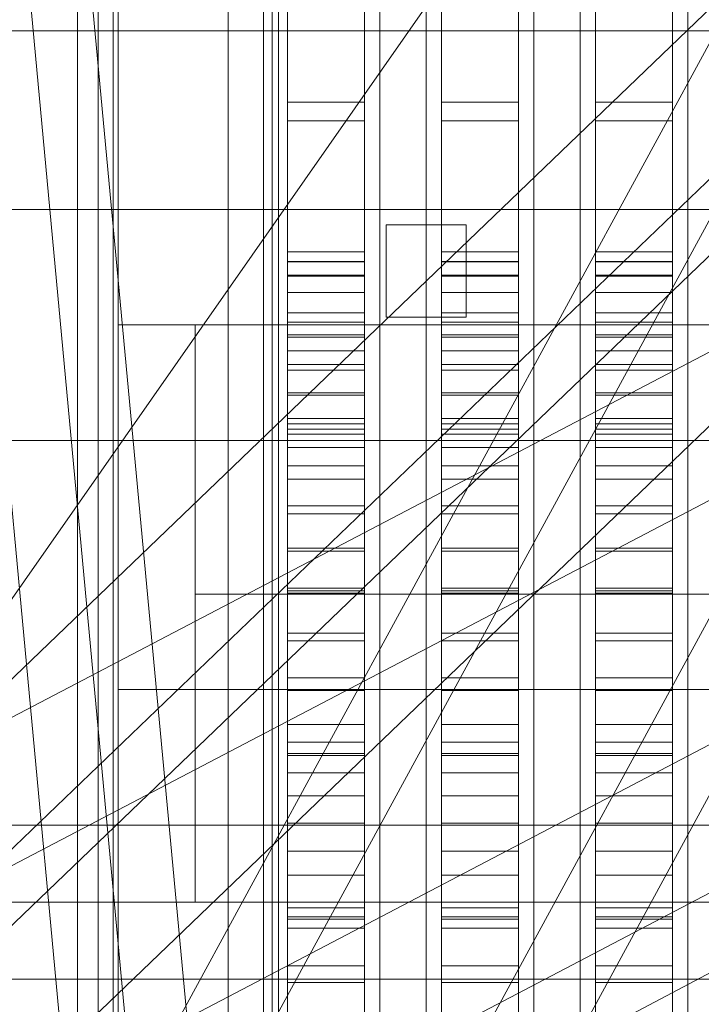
# Model space of a CAD drawing. Header units: millimetres. Extents: x -4738 to 65662, y -68080 to 6847.
# Tile 140 of 256: x -1673 to -1584, y -34353 to -34225. Entities that reach past the tile are written whole.
import ezdxf

# ---------------------------------------------------------------- set-up
doc = ezdxf.new("R2010")
doc.units = ezdxf.units.MM
for name, color, linetype, lineweight in [('COTAS_O', 1, 'Continuous', 0), ('frontal_briquetadora', 7, 'Continuous', 0), ('frontal_C10', 7, 'Continuous', 0), ('frontal_dosificador', 7, 'Continuous', 0), ('frontal_tolva', 7, 'Continuous', 0)]:
    doc.layers.add(name, color=color, linetype=linetype, lineweight=lineweight)
doc.dimstyles.new('R19_100', dxfattribs={"dimtxt": 250, "dimasz": 150, "dimexe": 150, "dimexo": 80, "dimgap": 100, "dimtad": 1, "dimtih": 1, "dimtoh": 1, "dimdsep": 46, "dimcen": 0.09, "dimadec": 0, "dimazin": 0, "dimtfac": 1, "dimtdec": 4, "dimtofl": 0, "dimtmove": 0, "dimatfit": 3, "dimfxl": 1, "dimtolj": 1, "dimtzin": 0, "dimarcsym": 0})

# ---------------------------------------------------------------- blocks, each defined once
blk = doc.blocks.new('DIM_R30_47')
at = {"layer": 'COTAS_O'}
for p, q in [((-1725, -31700), (-1025, -31700)), ((-1025, -31700), (-1070, -31850)), ((-1025, -34400), (-1025, -31700)), ((-1025, -31700), (-980, -31850)), ((-1025, -34400), (-1070, -34250)), ((-1025, -34400), (-980, -34250)), ((-1725, -34400), (-1025, -34400))]:
    blk.add_line(p, q, dxfattribs=at)
blk.add_text('2700 O', height=250, rotation=90, dxfattribs=at).set_placement((-1125, -33050))
blk = doc.blocks.new('DIM_R30_48')
at = {"layer": 'COTAS_O'}
for p, q in [((-1725, -33700), (-1575, -33655)), ((1725, -33700), (1575, -33655)), ((-1725, -34400), (-1725, -33700)), ((-1725, -33700), (1725, -33700)), ((-1725, -33700), (-1575, -33745)), ((1725, -33700), (1575, -33745)), ((1725, -34400), (1725, -33700))]:
    blk.add_line(p, q, dxfattribs=at)
blk.add_text('3450 O', height=250, dxfattribs=at).set_placement((0, -33600))

msp = doc.modelspace()

# ---------------------------------------------------------------- linework, layer by layer
at = {"layer": 'frontal_briquetadora'}
for p, q in [((-1638, -34255.522), (-1638, -34023.687)), ((-1628, -34255.522), (-1628, -34023.687)), ((-1618, -34255.522), (-1618, -34023.687)), ((-1608, -34255.522), (-1608, -34023.687)), ((-1598, -34255.522), (-1598, -34023.687)), ((-1588, -34255.522), (-1588, -34023.687)), ((-1638, -34263.452), (-1638, -34031.618)), ((-1628, -34263.452), (-1628, -34031.618)), ((-1618, -34263.452), (-1618, -34031.618)), ((-1608, -34263.452), (-1608, -34031.618)), ((-1598, -34263.452), (-1598, -34031.618)), ((-1588, -34263.452), (-1588, -34031.618)), ((-1660, -34232.316), (-1660, -34213.667)), ((-1640, -34232.316), (-1640, -34213.667)), ((-1626, -34232.316), (-1626, -34213.667)), ((-1620, -34232.316), (-1620, -34213.667)), ((-1606, -34232.316), (-1606, -34213.667)), ((-1600, -34232.316), (-1600, -34213.667)), ((-1586, -34232.316), (-1586, -34213.667)), ((-1640, -34233.568), (-1640, -34215.195)), ((-1638, -34215.781), (-1638, -34236.052)), ((-1628, -34215.781), (-1628, -34236.052)), ((-1626, -34233.568), (-1626, -34215.195)), ((-1620, -34233.568), (-1620, -34215.195)), ((-1618, -34215.781), (-1618, -34236.052)), ((-1608, -34215.781), (-1608, -34236.052)), ((-1606, -34233.568), (-1606, -34215.195)), ((-1600, -34233.568), (-1600, -34215.195)), ((-1598, -34215.781), (-1598, -34236.052)), ((-1588, -34215.781), (-1588, -34236.052)), ((-1586, -34233.568), (-1586, -34215.195)), ((-1638, -34218.738), (-1638, -34238.484)), ((-1628, -34218.738), (-1628, -34238.484)), ((-1618, -34218.738), (-1618, -34238.484)), ((-1608, -34218.738), (-1608, -34238.484)), ((-1598, -34218.738), (-1598, -34238.484)), ((-1588, -34218.738), (-1588, -34238.484)), ((-1660, -34229.008), (-1660, -34225.448)), ((-1660, -34236.008), (-1660, -34229.008)), ((-1660, -34251.367), (-1660, -34232.316)), ((-1640, -34251.367), (-1640, -34232.316)), ((-1626, -34251.367), (-1626, -34232.316)), ((-1620, -34251.367), (-1620, -34232.316)), ((-1606, -34251.367), (-1606, -34232.316)), ((-1600, -34251.367), (-1600, -34232.316)), ((-1586, -34251.367), (-1586, -34232.316)), ((-1640, -34252.354), (-1640, -34233.568)), ((-1626, -34252.354), (-1626, -34233.568)), ((-1620, -34252.354), (-1620, -34233.568)), ((-1606, -34252.354), (-1606, -34233.568)), ((-1600, -34252.354), (-1600, -34233.568)), ((-1586, -34252.354), (-1586, -34233.568)), ((-1660, -34246.208), (-1660, -34236.008)), ((-1638, -34236.052), (-1638, -34256.779)), ((-1638, -34236.052), (-1628, -34236.052)), ((-1628, -34236.052), (-1628, -34256.779)), ((-1618, -34236.052), (-1618, -34256.779)), ((-1618, -34236.052), (-1608, -34236.052)), ((-1608, -34236.052), (-1608, -34256.779)), ((-1598, -34236.052), (-1598, -34256.779)), ((-1598, -34236.052), (-1588, -34236.052)), ((-1588, -34236.052), (-1588, -34256.779)), ((-1638, -34238.484), (-1638, -34258.674)), ((-1638, -34238.484), (-1628, -34238.484)), ((-1628, -34238.484), (-1628, -34258.674)), ((-1618, -34238.484), (-1618, -34258.674)), ((-1618, -34238.484), (-1608, -34238.484)), ((-1608, -34238.484), (-1608, -34258.674)), ((-1598, -34238.484), (-1598, -34258.674)), ((-1598, -34238.484), (-1588, -34238.484)), ((-1588, -34238.484), (-1588, -34258.674)), ((-1660, -34259.262), (-1660, -34246.208)), ((-1660, -34270.741), (-1660, -34251.367)), ((-1640, -34270.741), (-1640, -34251.367)), ((-1626, -34270.741), (-1626, -34251.367)), ((-1620, -34270.741), (-1620, -34251.367)), ((-1606, -34270.741), (-1606, -34251.367)), ((-1600, -34270.741), (-1600, -34251.367)), ((-1586, -34270.741), (-1586, -34251.367)), ((-1640, -34271.473), (-1640, -34252.354)), ((-1626, -34271.473), (-1626, -34252.354)), ((-1620, -34271.473), (-1620, -34252.354)), ((-1606, -34271.473), (-1606, -34252.354)), ((-1600, -34271.473), (-1600, -34252.354)), ((-1586, -34271.473), (-1586, -34252.354)), ((-1660, -34256.659), (-1660, -34253.764)), ((-1640, -34256.659), (-1640, -34253.764)), ((-1626, -34256.659), (-1626, -34253.764)), ((-1620, -34256.659), (-1620, -34253.764)), ((-1606, -34256.659), (-1606, -34253.764)), ((-1600, -34256.659), (-1600, -34253.764)), ((-1586, -34256.659), (-1586, -34253.764)), ((-1638, -34256.8), (-1638, -34255.522)), ((-1638, -34255.522), (-1628, -34255.522)), ((-1628, -34256.8), (-1628, -34255.522)), ((-1618, -34256.8), (-1618, -34255.522)), ((-1618, -34255.522), (-1608, -34255.522)), ((-1608, -34256.8), (-1608, -34255.522)), ((-1598, -34256.8), (-1598, -34255.522)), ((-1598, -34255.522), (-1588, -34255.522)), ((-1588, -34256.8), (-1588, -34255.522)), ((-1660, -34262.386), (-1660, -34256.659)), ((-1640, -34262.386), (-1640, -34256.659)), ((-1638, -34256.779), (-1638, -34277.861)), ((-1638, -34256.779), (-1628, -34256.779)), ((-1638, -34258.552), (-1638, -34256.8)), ((-1638, -34256.8), (-1628, -34256.8)), ((-1628, -34256.779), (-1628, -34277.861)), ((-1628, -34258.552), (-1628, -34256.8)), ((-1626, -34262.386), (-1626, -34256.659)), ((-1620, -34262.386), (-1620, -34256.659)), ((-1618, -34256.779), (-1618, -34277.861)), ((-1618, -34256.779), (-1608, -34256.779)), ((-1618, -34258.552), (-1618, -34256.8)), ((-1618, -34256.8), (-1608, -34256.8)), ((-1608, -34256.779), (-1608, -34277.861)), ((-1608, -34258.552), (-1608, -34256.8)), ((-1606, -34262.386), (-1606, -34256.659)), ((-1600, -34262.386), (-1600, -34256.659)), ((-1598, -34256.779), (-1598, -34277.861)), ((-1598, -34256.779), (-1588, -34256.779)), ((-1598, -34258.552), (-1598, -34256.8)), ((-1598, -34256.8), (-1588, -34256.8)), ((-1588, -34256.779), (-1588, -34277.861)), ((-1588, -34258.552), (-1588, -34256.8)), ((-1586, -34262.386), (-1586, -34256.659)), ((-1660, -34274.725), (-1660, -34259.262)), ((-1638, -34260.772), (-1638, -34258.552)), ((-1638, -34258.552), (-1628, -34258.552)), ((-1638, -34258.674), (-1638, -34279.211)), ((-1638, -34258.674), (-1628, -34258.674)), ((-1628, -34260.772), (-1628, -34258.552)), ((-1628, -34258.674), (-1628, -34279.211)), ((-1618, -34260.772), (-1618, -34258.552)), ((-1618, -34258.552), (-1608, -34258.552)), ((-1618, -34258.674), (-1618, -34279.211)), ((-1618, -34258.674), (-1608, -34258.674)), ((-1608, -34260.772), (-1608, -34258.552)), ((-1608, -34258.674), (-1608, -34279.211)), ((-1598, -34260.772), (-1598, -34258.552)), ((-1598, -34258.552), (-1588, -34258.552)), ((-1598, -34258.674), (-1598, -34279.211)), ((-1598, -34258.674), (-1588, -34258.674)), ((-1588, -34260.772), (-1588, -34258.552)), ((-1588, -34258.674), (-1588, -34279.211)), ((-1660, -34266.326), (-1660, -34260.713)), ((-1638, -34263.45), (-1638, -34260.772)), ((-1638, -34260.772), (-1628, -34260.772)), ((-1628, -34263.45), (-1628, -34260.772)), ((-1618, -34263.45), (-1618, -34260.772)), ((-1618, -34260.772), (-1608, -34260.772)), ((-1608, -34263.45), (-1608, -34260.772)), ((-1598, -34263.45), (-1598, -34260.772)), ((-1598, -34260.772), (-1588, -34260.772)), ((-1588, -34263.45), (-1588, -34260.772)), ((-1660, -34270.817), (-1660, -34262.386)), ((-1640, -34270.817), (-1640, -34262.386)), ((-1638, -34266.579), (-1638, -34263.45)), ((-1638, -34263.45), (-1628, -34263.45)), ((-1638, -34264.651), (-1638, -34263.452)), ((-1628, -34266.579), (-1628, -34263.45)), ((-1628, -34264.651), (-1628, -34263.452)), ((-1626, -34270.817), (-1626, -34262.386)), ((-1620, -34270.817), (-1620, -34262.386)), ((-1618, -34266.579), (-1618, -34263.45)), ((-1618, -34263.45), (-1608, -34263.45)), ((-1618, -34264.651), (-1618, -34263.452)), ((-1608, -34266.579), (-1608, -34263.45)), ((-1608, -34264.651), (-1608, -34263.452)), ((-1606, -34270.817), (-1606, -34262.386)), ((-1600, -34270.817), (-1600, -34262.386)), ((-1598, -34266.579), (-1598, -34263.45)), ((-1598, -34263.45), (-1588, -34263.45)), ((-1598, -34264.651), (-1598, -34263.452)), ((-1588, -34266.579), (-1588, -34263.45)), ((-1588, -34264.651), (-1588, -34263.452)), ((-1586, -34270.817), (-1586, -34262.386)), ((-1640, -34267.072), (-1640, -34263.81)), ((-1638, -34266.294), (-1638, -34264.651)), ((-1638, -34264.651), (-1628, -34264.651)), ((-1628, -34266.294), (-1628, -34264.651)), ((-1626, -34267.072), (-1626, -34263.81)), ((-1620, -34267.072), (-1620, -34263.81)), ((-1618, -34266.294), (-1618, -34264.651)), ((-1618, -34264.651), (-1608, -34264.651)), ((-1608, -34266.294), (-1608, -34264.651)), ((-1606, -34267.072), (-1606, -34263.81)), ((-1600, -34267.072), (-1600, -34263.81)), ((-1598, -34266.294), (-1598, -34264.651)), ((-1598, -34264.651), (-1588, -34264.651)), ((-1588, -34266.294), (-1588, -34264.651)), ((-1586, -34267.072), (-1586, -34263.81)), ((-1660, -34277.098), (-1660, -34266.326)), ((-1640, -34273.507), (-1640, -34267.072)), ((-1638, -34268.376), (-1638, -34266.294)), ((-1638, -34266.294), (-1628, -34266.294)), ((-1638, -34270.144), (-1638, -34266.579)), ((-1638, -34266.579), (-1628, -34266.579)), ((-1628, -34268.376), (-1628, -34266.294)), ((-1628, -34270.144), (-1628, -34266.579)), ((-1626, -34273.507), (-1626, -34267.072)), ((-1620, -34273.507), (-1620, -34267.072)), ((-1618, -34268.376), (-1618, -34266.294)), ((-1618, -34266.294), (-1608, -34266.294)), ((-1618, -34270.144), (-1618, -34266.579)), ((-1618, -34266.579), (-1608, -34266.579)), ((-1608, -34268.376), (-1608, -34266.294)), ((-1608, -34270.144), (-1608, -34266.579)), ((-1606, -34273.507), (-1606, -34267.072)), ((-1600, -34273.507), (-1600, -34267.072)), ((-1598, -34268.376), (-1598, -34266.294)), ((-1598, -34266.294), (-1588, -34266.294)), ((-1598, -34270.144), (-1598, -34266.579)), ((-1598, -34266.579), (-1588, -34266.579)), ((-1588, -34268.376), (-1588, -34266.294)), ((-1588, -34270.144), (-1588, -34266.579)), ((-1586, -34273.507), (-1586, -34267.072)), ((-1638, -34270.889), (-1638, -34268.376)), ((-1638, -34268.376), (-1628, -34268.376)), ((-1628, -34270.889), (-1628, -34268.376)), ((-1618, -34270.889), (-1618, -34268.376)), ((-1618, -34268.376), (-1608, -34268.376)), ((-1608, -34270.889), (-1608, -34268.376)), ((-1598, -34270.889), (-1598, -34268.376)), ((-1598, -34268.376), (-1588, -34268.376)), ((-1588, -34270.889), (-1588, -34268.376)), ((-1660, -34290.358), (-1660, -34270.741)), ((-1660, -34281.762), (-1660, -34270.817)), ((-1640, -34290.358), (-1640, -34270.741)), ((-1640, -34281.762), (-1640, -34270.817)), ((-1638, -34274.134), (-1638, -34270.144)), ((-1638, -34270.144), (-1628, -34270.144)), ((-1638, -34273.823), (-1638, -34270.889)), ((-1638, -34270.889), (-1628, -34270.889)), ((-1628, -34274.134), (-1628, -34270.144)), ((-1628, -34273.823), (-1628, -34270.889)), ((-1626, -34290.358), (-1626, -34270.741)), ((-1626, -34281.762), (-1626, -34270.817)), ((-1620, -34290.358), (-1620, -34270.741)), ((-1620, -34281.762), (-1620, -34270.817)), ((-1618, -34274.134), (-1618, -34270.144)), ((-1618, -34270.144), (-1608, -34270.144)), ((-1618, -34273.823), (-1618, -34270.889)), ((-1618, -34270.889), (-1608, -34270.889)), ((-1608, -34274.134), (-1608, -34270.144)), ((-1608, -34273.823), (-1608, -34270.889)), ((-1606, -34290.358), (-1606, -34270.741)), ((-1606, -34281.762), (-1606, -34270.817)), ((-1600, -34290.358), (-1600, -34270.741)), ((-1600, -34281.762), (-1600, -34270.817)), ((-1598, -34274.134), (-1598, -34270.144)), ((-1598, -34270.144), (-1588, -34270.144)), ((-1598, -34273.823), (-1598, -34270.889)), ((-1598, -34270.889), (-1588, -34270.889)), ((-1588, -34274.134), (-1588, -34270.144)), ((-1588, -34273.823), (-1588, -34270.889)), ((-1586, -34290.358), (-1586, -34270.741)), ((-1586, -34281.762), (-1586, -34270.817)), ((-1640, -34290.842), (-1640, -34271.473)), ((-1626, -34290.842), (-1626, -34271.473)), ((-1620, -34290.842), (-1620, -34271.473)), ((-1606, -34290.842), (-1606, -34271.473)), ((-1600, -34290.842), (-1600, -34271.473)), ((-1586, -34290.842), (-1586, -34271.473)), ((-1640, -34282.94), (-1640, -34273.507)), ((-1626, -34282.94), (-1626, -34273.507)), ((-1620, -34282.94), (-1620, -34273.507)), ((-1606, -34282.94), (-1606, -34273.507)), ((-1600, -34282.94), (-1600, -34273.507)), ((-1586, -34282.94), (-1586, -34273.507)), ((-1660, -34292.07), (-1660, -34274.725)), ((-1638, -34277.168), (-1638, -34273.823)), ((-1638, -34273.823), (-1628, -34273.823)), ((-1638, -34278.533), (-1638, -34274.134)), ((-1638, -34274.134), (-1628, -34274.134)), ((-1628, -34277.168), (-1628, -34273.823)), ((-1628, -34278.533), (-1628, -34274.134)), ((-1618, -34277.168), (-1618, -34273.823)), ((-1618, -34273.823), (-1608, -34273.823)), ((-1618, -34278.533), (-1618, -34274.134)), ((-1618, -34274.134), (-1608, -34274.134)), ((-1608, -34277.168), (-1608, -34273.823)), ((-1608, -34278.533), (-1608, -34274.134)), ((-1598, -34277.168), (-1598, -34273.823)), ((-1598, -34273.823), (-1588, -34273.823)), ((-1598, -34278.533), (-1598, -34274.134)), ((-1598, -34274.134), (-1588, -34274.134)), ((-1588, -34277.168), (-1588, -34273.823)), ((-1588, -34278.533), (-1588, -34274.134)), ((-1660, -34292.155), (-1660, -34277.098)), ((-1638, -34280.91), (-1638, -34277.168)), ((-1638, -34277.168), (-1628, -34277.168)), ((-1628, -34280.91), (-1628, -34277.168)), ((-1618, -34280.91), (-1618, -34277.168)), ((-1618, -34277.168), (-1608, -34277.168)), ((-1608, -34280.91), (-1608, -34277.168)), ((-1598, -34280.91), (-1598, -34277.168)), ((-1598, -34277.168), (-1588, -34277.168)), ((-1588, -34280.91), (-1588, -34277.168)), ((-1638, -34277.861), (-1638, -34299.197)), ((-1638, -34277.861), (-1628, -34277.861)), ((-1638, -34283.325), (-1638, -34278.533)), ((-1638, -34278.533), (-1628, -34278.533)), ((-1628, -34277.861), (-1628, -34299.197)), ((-1628, -34283.325), (-1628, -34278.533)), ((-1618, -34277.861), (-1618, -34299.197)), ((-1618, -34277.861), (-1608, -34277.861)), ((-1618, -34283.325), (-1618, -34278.533)), ((-1618, -34278.533), (-1608, -34278.533)), ((-1608, -34277.861), (-1608, -34299.197)), ((-1608, -34283.325), (-1608, -34278.533)), ((-1598, -34277.861), (-1598, -34299.197)), ((-1598, -34277.861), (-1588, -34277.861)), ((-1598, -34283.325), (-1598, -34278.533)), ((-1598, -34278.533), (-1588, -34278.533)), ((-1588, -34277.861), (-1588, -34299.197)), ((-1588, -34283.325), (-1588, -34278.533)), ((-1638, -34279.211), (-1638, -34299.994)), ((-1638, -34279.211), (-1628, -34279.211)), ((-1628, -34279.211), (-1628, -34299.994)), ((-1618, -34279.211), (-1618, -34299.994)), ((-1618, -34279.211), (-1608, -34279.211)), ((-1608, -34279.211), (-1608, -34299.994)), ((-1598, -34279.211), (-1598, -34299.994)), ((-1598, -34279.211), (-1588, -34279.211)), ((-1588, -34279.211), (-1588, -34299.994)), ((-1638, -34285.036), (-1638, -34280.91)), ((-1638, -34280.91), (-1628, -34280.91)), ((-1628, -34285.036), (-1628, -34280.91)), ((-1618, -34285.036), (-1618, -34280.91)), ((-1618, -34280.91), (-1608, -34280.91)), ((-1608, -34285.036), (-1608, -34280.91)), ((-1598, -34285.036), (-1598, -34280.91)), ((-1598, -34280.91), (-1588, -34280.91)), ((-1588, -34285.036), (-1588, -34280.91)), ((-1660, -34294.978), (-1660, -34281.762)), ((-1640, -34294.978), (-1640, -34281.762)), ((-1626, -34294.978), (-1626, -34281.762)), ((-1620, -34294.978), (-1620, -34281.762)), ((-1606, -34294.978), (-1606, -34281.762)), ((-1600, -34294.978), (-1600, -34281.762)), ((-1586, -34294.978), (-1586, -34281.762)), ((-1640, -34295.113), (-1640, -34282.94)), ((-1638, -34288.491), (-1638, -34283.325)), ((-1638, -34283.325), (-1628, -34283.325)), ((-1628, -34288.491), (-1628, -34283.325)), ((-1626, -34295.113), (-1626, -34282.94)), ((-1620, -34295.113), (-1620, -34282.94)), ((-1618, -34288.491), (-1618, -34283.325)), ((-1618, -34283.325), (-1608, -34283.325)), ((-1608, -34288.491), (-1608, -34283.325)), ((-1606, -34295.113), (-1606, -34282.94)), ((-1600, -34295.113), (-1600, -34282.94)), ((-1598, -34288.491), (-1598, -34283.325)), ((-1598, -34283.325), (-1588, -34283.325)), ((-1588, -34288.491), (-1588, -34283.325)), ((-1586, -34295.113), (-1586, -34282.94)), ((-1638, -34289.531), (-1638, -34285.036)), ((-1638, -34285.036), (-1628, -34285.036)), ((-1628, -34289.531), (-1628, -34285.036)), ((-1618, -34289.531), (-1618, -34285.036)), ((-1618, -34285.036), (-1608, -34285.036)), ((-1608, -34289.531), (-1608, -34285.036)), ((-1598, -34289.531), (-1598, -34285.036)), ((-1598, -34285.036), (-1588, -34285.036)), ((-1588, -34289.531), (-1588, -34285.036)), ((-1638, -34294.013), (-1638, -34288.491)), ((-1638, -34288.491), (-1628, -34288.491)), ((-1628, -34294.013), (-1628, -34288.491)), ((-1618, -34294.013), (-1618, -34288.491)), ((-1618, -34288.491), (-1608, -34288.491)), ((-1608, -34294.013), (-1608, -34288.491)), ((-1598, -34294.013), (-1598, -34288.491)), ((-1598, -34288.491), (-1588, -34288.491)), ((-1588, -34294.013), (-1588, -34288.491)), ((-1660, -34294.404), (-1660, -34289.963)), ((-1660, -34310.138), (-1660, -34290.358)), ((-1640, -34310.138), (-1640, -34290.358)), ((-1638, -34294.377), (-1638, -34289.531)), ((-1638, -34289.531), (-1628, -34289.531)), ((-1628, -34294.377), (-1628, -34289.531)), ((-1626, -34310.138), (-1626, -34290.358)), ((-1620, -34310.138), (-1620, -34290.358)), ((-1618, -34294.377), (-1618, -34289.531)), ((-1618, -34289.531), (-1608, -34289.531)), ((-1608, -34294.377), (-1608, -34289.531)), ((-1606, -34310.138), (-1606, -34290.358)), ((-1600, -34310.138), (-1600, -34290.358)), ((-1598, -34294.377), (-1598, -34289.531)), ((-1598, -34289.531), (-1588, -34289.531)), ((-1588, -34294.377), (-1588, -34289.531)), ((-1586, -34310.138), (-1586, -34290.358)), ((-1640, -34310.379), (-1640, -34290.842)), ((-1626, -34310.379), (-1626, -34290.842)), ((-1620, -34310.379), (-1620, -34290.842)), ((-1606, -34310.379), (-1606, -34290.842)), ((-1600, -34310.379), (-1600, -34290.842)), ((-1586, -34310.379), (-1586, -34290.842)), ((-1660, -34310.706), (-1660, -34292.07)), ((-1660, -34310.279), (-1660, -34292.155)), ((-1638, -34299.87), (-1638, -34294.013)), ((-1638, -34294.013), (-1628, -34294.013)), ((-1628, -34299.87), (-1628, -34294.013)), ((-1618, -34299.87), (-1618, -34294.013)), ((-1618, -34294.013), (-1608, -34294.013)), ((-1608, -34299.87), (-1608, -34294.013)), ((-1598, -34299.87), (-1598, -34294.013)), ((-1598, -34294.013), (-1588, -34294.013)), ((-1588, -34299.87), (-1588, -34294.013)), ((-1660, -34302.407), (-1660, -34294.404)), ((-1660, -34310.168), (-1660, -34294.978)), ((-1640, -34310.168), (-1640, -34294.978)), ((-1640, -34309.694), (-1640, -34295.113)), ((-1638, -34299.557), (-1638, -34294.377)), ((-1638, -34294.377), (-1628, -34294.377)), ((-1628, -34299.557), (-1628, -34294.377)), ((-1626, -34310.168), (-1626, -34294.978)), ((-1626, -34309.694), (-1626, -34295.113)), ((-1620, -34310.168), (-1620, -34294.978)), ((-1620, -34309.694), (-1620, -34295.113)), ((-1618, -34299.557), (-1618, -34294.377)), ((-1618, -34294.377), (-1608, -34294.377)), ((-1608, -34299.557), (-1608, -34294.377)), ((-1606, -34310.168), (-1606, -34294.978)), ((-1606, -34309.694), (-1606, -34295.113)), ((-1600, -34310.168), (-1600, -34294.978)), ((-1600, -34309.694), (-1600, -34295.113)), ((-1598, -34299.557), (-1598, -34294.377)), ((-1598, -34294.377), (-1588, -34294.377)), ((-1588, -34299.557), (-1588, -34294.377)), ((-1586, -34310.168), (-1586, -34294.978)), ((-1586, -34309.694), (-1586, -34295.113)), ((-1638, -34299.197), (-1638, -34320.682)), ((-1638, -34299.197), (-1628, -34299.197)), ((-1628, -34299.197), (-1628, -34320.682)), ((-1618, -34299.197), (-1618, -34320.682)), ((-1618, -34299.197), (-1608, -34299.197)), ((-1608, -34299.197), (-1608, -34320.682)), ((-1598, -34299.197), (-1598, -34320.682)), ((-1598, -34299.197), (-1588, -34299.197)), ((-1588, -34299.197), (-1588, -34320.682)), ((-1638, -34305.05), (-1638, -34299.557)), ((-1638, -34299.557), (-1628, -34299.557)), ((-1638, -34306.039), (-1638, -34299.87)), ((-1638, -34299.87), (-1628, -34299.87)), ((-1638, -34299.994), (-1638, -34320.923)), ((-1638, -34299.994), (-1628, -34299.994)), ((-1628, -34305.05), (-1628, -34299.557)), ((-1628, -34306.039), (-1628, -34299.87)), ((-1628, -34299.994), (-1628, -34320.923)), ((-1618, -34305.05), (-1618, -34299.557)), ((-1618, -34299.557), (-1608, -34299.557)), ((-1618, -34306.039), (-1618, -34299.87)), ((-1618, -34299.87), (-1608, -34299.87)), ((-1618, -34299.994), (-1618, -34320.923)), ((-1618, -34299.994), (-1608, -34299.994)), ((-1608, -34305.05), (-1608, -34299.557)), ((-1608, -34306.039), (-1608, -34299.87)), ((-1608, -34299.994), (-1608, -34320.923)), ((-1598, -34305.05), (-1598, -34299.557)), ((-1598, -34299.557), (-1588, -34299.557)), ((-1598, -34306.039), (-1598, -34299.87)), ((-1598, -34299.87), (-1588, -34299.87)), ((-1598, -34299.994), (-1598, -34320.923)), ((-1598, -34299.994), (-1588, -34299.994)), ((-1588, -34305.05), (-1588, -34299.557)), ((-1588, -34306.039), (-1588, -34299.87)), ((-1588, -34299.994), (-1588, -34320.923)), ((-1660, -34312.386), (-1660, -34302.407)), ((-1638, -34310.837), (-1638, -34305.05)), ((-1638, -34305.05), (-1628, -34305.05)), ((-1628, -34310.837), (-1628, -34305.05)), ((-1618, -34310.837), (-1618, -34305.05)), ((-1618, -34305.05), (-1608, -34305.05)), ((-1608, -34310.837), (-1608, -34305.05)), ((-1598, -34310.837), (-1598, -34305.05)), ((-1598, -34305.05), (-1588, -34305.05)), ((-1588, -34310.837), (-1588, -34305.05)), ((-1638, -34312.499), (-1638, -34306.039)), ((-1638, -34306.039), (-1628, -34306.039)), ((-1628, -34312.499), (-1628, -34306.039)), ((-1618, -34312.499), (-1618, -34306.039)), ((-1618, -34306.039), (-1608, -34306.039)), ((-1608, -34312.499), (-1608, -34306.039)), ((-1598, -34312.499), (-1598, -34306.039)), ((-1598, -34306.039), (-1588, -34306.039)), ((-1588, -34312.499), (-1588, -34306.039)), ((-1660, -34330), (-1660, -34310.138)), ((-1660, -34326.995), (-1660, -34310.168)), ((-1660, -34330), (-1660, -34310.279)), ((-1660, -34330), (-1660, -34310.706)), ((-1640, -34326.286), (-1640, -34309.694)), ((-1640, -34330), (-1640, -34310.138)), ((-1640, -34326.995), (-1640, -34310.168)), ((-1640, -34330), (-1640, -34310.379)), ((-1638, -34316.896), (-1638, -34310.837)), ((-1638, -34310.837), (-1628, -34310.837)), ((-1628, -34316.896), (-1628, -34310.837)), ((-1626, -34326.286), (-1626, -34309.694)), ((-1626, -34330), (-1626, -34310.138)), ((-1626, -34326.995), (-1626, -34310.168)), ((-1626, -34330), (-1626, -34310.379)), ((-1620, -34326.286), (-1620, -34309.694)), ((-1620, -34330), (-1620, -34310.138)), ((-1620, -34326.995), (-1620, -34310.168)), ((-1620, -34330), (-1620, -34310.379)), ((-1618, -34316.896), (-1618, -34310.837)), ((-1618, -34310.837), (-1608, -34310.837)), ((-1608, -34316.896), (-1608, -34310.837)), ((-1606, -34326.286), (-1606, -34309.694)), ((-1606, -34330), (-1606, -34310.138)), ((-1606, -34326.995), (-1606, -34310.168)), ((-1606, -34330), (-1606, -34310.379)), ((-1600, -34326.286), (-1600, -34309.694)), ((-1600, -34330), (-1600, -34310.138)), ((-1600, -34326.995), (-1600, -34310.168)), ((-1600, -34330), (-1600, -34310.379)), ((-1598, -34316.896), (-1598, -34310.837)), ((-1598, -34310.837), (-1588, -34310.837)), ((-1588, -34316.896), (-1588, -34310.837)), ((-1586, -34326.286), (-1586, -34309.694)), ((-1586, -34330), (-1586, -34310.138)), ((-1586, -34326.995), (-1586, -34310.168)), ((-1586, -34330), (-1586, -34310.379)), ((-1660, -34312.386), (-1510, -34312.386)), ((-1660, -34312.386), (-1660, -34322.365)), ((-1638, -34319.224), (-1638, -34312.499)), ((-1638, -34312.499), (-1628, -34312.499)), ((-1628, -34319.224), (-1628, -34312.499)), ((-1618, -34319.224), (-1618, -34312.499)), ((-1618, -34312.499), (-1608, -34312.499)), ((-1608, -34319.224), (-1608, -34312.499)), ((-1598, -34319.224), (-1598, -34312.499)), ((-1598, -34312.499), (-1588, -34312.499)), ((-1588, -34319.224), (-1588, -34312.499)), ((-1638, -34323.204), (-1638, -34316.896)), ((-1638, -34316.896), (-1628, -34316.896)), ((-1628, -34323.204), (-1628, -34316.896)), ((-1618, -34323.204), (-1618, -34316.896)), ((-1618, -34316.896), (-1608, -34316.896)), ((-1608, -34323.204), (-1608, -34316.896)), ((-1598, -34323.204), (-1598, -34316.896)), ((-1598, -34316.896), (-1588, -34316.896)), ((-1588, -34323.204), (-1588, -34316.896)), ((-1638, -34326.189), (-1638, -34319.224)), ((-1638, -34319.224), (-1628, -34319.224)), ((-1628, -34326.189), (-1628, -34319.224)), ((-1618, -34326.189), (-1618, -34319.224)), ((-1618, -34319.224), (-1608, -34319.224)), ((-1608, -34326.189), (-1608, -34319.224)), ((-1598, -34326.189), (-1598, -34319.224)), ((-1598, -34319.224), (-1588, -34319.224)), ((-1588, -34326.189), (-1588, -34319.224)), ((-1638, -34320.682), (-1638, -34342.212)), ((-1638, -34320.682), (-1628, -34320.682)), ((-1638, -34320.923), (-1638, -34341.896)), ((-1638, -34320.923), (-1628, -34320.923)), ((-1628, -34320.682), (-1628, -34342.212)), ((-1628, -34320.923), (-1628, -34341.896)), ((-1618, -34320.682), (-1618, -34342.212)), ((-1618, -34320.682), (-1608, -34320.682)), ((-1618, -34320.923), (-1618, -34341.896)), ((-1618, -34320.923), (-1608, -34320.923)), ((-1608, -34320.682), (-1608, -34342.212)), ((-1608, -34320.923), (-1608, -34341.896)), ((-1598, -34320.682), (-1598, -34342.212)), ((-1598, -34320.682), (-1588, -34320.682)), ((-1598, -34320.923), (-1598, -34341.896)), ((-1598, -34320.923), (-1588, -34320.923)), ((-1588, -34320.682), (-1588, -34342.212)), ((-1588, -34320.923), (-1588, -34341.896)), ((-1660, -34322.365), (-1660, -34330.368)), ((-1638, -34329.737), (-1638, -34323.204)), ((-1638, -34323.204), (-1628, -34323.204)), ((-1628, -34329.737), (-1628, -34323.204)), ((-1618, -34329.737), (-1618, -34323.204)), ((-1618, -34323.204), (-1608, -34323.204)), ((-1608, -34329.737), (-1608, -34323.204)), ((-1598, -34329.737), (-1598, -34323.204)), ((-1598, -34323.204), (-1588, -34323.204)), ((-1588, -34329.737), (-1588, -34323.204)), ((-1638, -34333.368), (-1638, -34326.189)), ((-1638, -34326.189), (-1628, -34326.189)), ((-1628, -34333.368), (-1628, -34326.189)), ((-1618, -34333.368), (-1618, -34326.189)), ((-1618, -34326.189), (-1608, -34326.189)), ((-1608, -34333.368), (-1608, -34326.189)), ((-1598, -34333.368), (-1598, -34326.189)), ((-1598, -34326.189), (-1588, -34326.189)), ((-1588, -34333.368), (-1588, -34326.189)), ((-1660, -34345.082), (-1660, -34326.995)), ((-1640, -34344.436), (-1640, -34326.286)), ((-1640, -34345.082), (-1640, -34326.995)), ((-1626, -34344.436), (-1626, -34326.286)), ((-1626, -34345.082), (-1626, -34326.995)), ((-1620, -34344.436), (-1620, -34326.286)), ((-1620, -34345.082), (-1620, -34326.995)), ((-1606, -34344.436), (-1606, -34326.286)), ((-1606, -34345.082), (-1606, -34326.995)), ((-1600, -34344.436), (-1600, -34326.286)), ((-1600, -34345.082), (-1600, -34326.995)), ((-1586, -34344.436), (-1586, -34326.286)), ((-1586, -34345.082), (-1586, -34326.995)), ((-1660, -34330), (-1675, -34330)), ((-1660, -34330), (-1510, -34330)), ((-1660, -34330), (-1660, -34349.721)), ((-1640, -34330), (-1660, -34330)), ((-1660, -34330), (-1660, -34349.862)), ((-1660, -34330), (-1660, -34349.294)), ((-1640, -34330), (-1626, -34330)), ((-1640, -34330), (-1640, -34349.862)), ((-1640, -34330), (-1640, -34349.621)), ((-1638, -34336.471), (-1638, -34329.737)), ((-1638, -34329.737), (-1628, -34329.737)), ((-1628, -34336.471), (-1628, -34329.737)), ((-1620, -34330), (-1626, -34330)), ((-1626, -34330), (-1626, -34349.862)), ((-1626, -34330), (-1626, -34349.621)), ((-1620, -34330), (-1606, -34330)), ((-1620, -34330), (-1620, -34349.862)), ((-1620, -34330), (-1620, -34349.621)), ((-1618, -34336.471), (-1618, -34329.737)), ((-1618, -34329.737), (-1608, -34329.737)), ((-1608, -34336.471), (-1608, -34329.737)), ((-1600, -34330), (-1606, -34330)), ((-1606, -34330), (-1606, -34349.862)), ((-1606, -34330), (-1606, -34349.621)), ((-1600, -34330), (-1586, -34330)), ((-1600, -34330), (-1600, -34349.862)), ((-1600, -34330), (-1600, -34349.621)), ((-1598, -34336.471), (-1598, -34329.737)), ((-1598, -34329.737), (-1588, -34329.737)), ((-1588, -34336.471), (-1588, -34329.737)), ((-1580, -34330), (-1586, -34330)), ((-1586, -34330), (-1586, -34349.862)), ((-1586, -34330), (-1586, -34349.621)), ((-1660, -34330.368), (-1660, -34334.809)), ((-1638, -34340.735), (-1638, -34333.368)), ((-1638, -34333.368), (-1628, -34333.368)), ((-1628, -34340.735), (-1628, -34333.368)), ((-1618, -34340.735), (-1618, -34333.368)), ((-1618, -34333.368), (-1608, -34333.368)), ((-1608, -34340.735), (-1608, -34333.368)), ((-1598, -34340.735), (-1598, -34333.368)), ((-1598, -34333.368), (-1588, -34333.368)), ((-1588, -34340.735), (-1588, -34333.368)), ((-1638, -34343.381), (-1638, -34336.471)), ((-1638, -34336.471), (-1628, -34336.471)), ((-1628, -34343.381), (-1628, -34336.471)), ((-1618, -34343.381), (-1618, -34336.471)), ((-1618, -34336.471), (-1608, -34336.471)), ((-1608, -34343.381), (-1608, -34336.471)), ((-1598, -34343.381), (-1598, -34336.471)), ((-1598, -34336.471), (-1588, -34336.471)), ((-1588, -34343.381), (-1588, -34336.471)), ((-1638, -34348.262), (-1638, -34340.735)), ((-1638, -34340.735), (-1628, -34340.735)), ((-1628, -34348.262), (-1628, -34340.735)), ((-1618, -34348.262), (-1618, -34340.735)), ((-1618, -34340.735), (-1608, -34340.735)), ((-1608, -34348.262), (-1608, -34340.735)), ((-1598, -34348.262), (-1598, -34340.735)), ((-1598, -34340.735), (-1588, -34340.735)), ((-1588, -34348.262), (-1588, -34340.735)), ((-1638, -34341.896), (-1638, -34362.811)), ((-1638, -34341.896), (-1628, -34341.896)), ((-1638, -34342.212), (-1638, -34363.683)), ((-1638, -34342.212), (-1628, -34342.212)), ((-1628, -34341.896), (-1628, -34362.811)), ((-1628, -34342.212), (-1628, -34363.683)), ((-1618, -34341.896), (-1618, -34362.811)), ((-1618, -34341.896), (-1608, -34341.896)), ((-1618, -34342.212), (-1618, -34363.683)), ((-1618, -34342.212), (-1608, -34342.212)), ((-1608, -34341.896), (-1608, -34362.811)), ((-1608, -34342.212), (-1608, -34363.683)), ((-1598, -34341.896), (-1598, -34362.811)), ((-1598, -34341.896), (-1588, -34341.896)), ((-1598, -34342.212), (-1598, -34363.683)), ((-1598, -34342.212), (-1588, -34342.212)), ((-1588, -34341.896), (-1588, -34362.811)), ((-1588, -34342.212), (-1588, -34363.683)), ((-1638, -34350.441), (-1638, -34343.381)), ((-1638, -34343.381), (-1628, -34343.381)), ((-1628, -34350.441), (-1628, -34343.381)), ((-1618, -34350.441), (-1618, -34343.381)), ((-1618, -34343.381), (-1608, -34343.381)), ((-1608, -34350.441), (-1608, -34343.381)), ((-1598, -34350.441), (-1598, -34343.381)), ((-1598, -34343.381), (-1588, -34343.381)), ((-1588, -34350.441), (-1588, -34343.381)), ((-1660, -34364.025), (-1660, -34345.082)), ((-1640, -34363.649), (-1640, -34344.436)), ((-1640, -34364.025), (-1640, -34345.082)), ((-1626, -34363.649), (-1626, -34344.436)), ((-1626, -34364.025), (-1626, -34345.082)), ((-1620, -34363.649), (-1620, -34344.436)), ((-1620, -34364.025), (-1620, -34345.082)), ((-1606, -34363.649), (-1606, -34344.436)), ((-1606, -34364.025), (-1606, -34345.082)), ((-1600, -34363.649), (-1600, -34344.436)), ((-1600, -34364.025), (-1600, -34345.082)), ((-1586, -34363.649), (-1586, -34344.436)), ((-1586, -34364.025), (-1586, -34345.082)), ((-1638, -34355.92), (-1638, -34348.262)), ((-1638, -34348.262), (-1628, -34348.262)), ((-1628, -34355.92), (-1628, -34348.262)), ((-1618, -34355.92), (-1618, -34348.262)), ((-1618, -34348.262), (-1608, -34348.262)), ((-1608, -34355.92), (-1608, -34348.262)), ((-1598, -34355.92), (-1598, -34348.262)), ((-1598, -34348.262), (-1588, -34348.262)), ((-1588, -34355.92), (-1588, -34348.262)), ((-1660, -34349.294), (-1660, -34367.93)), ((-1660, -34349.721), (-1660, -34367.845)), ((-1660, -34349.862), (-1660, -34369.642)), ((-1640, -34349.621), (-1640, -34369.158)), ((-1640, -34349.862), (-1640, -34369.642)), ((-1638, -34357.624), (-1638, -34350.441)), ((-1638, -34350.441), (-1628, -34350.441)), ((-1628, -34357.624), (-1628, -34350.441)), ((-1626, -34349.621), (-1626, -34369.158)), ((-1626, -34349.862), (-1626, -34369.642)), ((-1620, -34349.621), (-1620, -34369.158)), ((-1620, -34349.862), (-1620, -34369.642)), ((-1618, -34357.624), (-1618, -34350.441)), ((-1618, -34350.441), (-1608, -34350.441)), ((-1608, -34357.624), (-1608, -34350.441)), ((-1606, -34349.621), (-1606, -34369.158)), ((-1606, -34349.862), (-1606, -34369.642)), ((-1600, -34349.621), (-1600, -34369.158)), ((-1600, -34349.862), (-1600, -34369.642)), ((-1598, -34357.624), (-1598, -34350.441)), ((-1598, -34350.441), (-1588, -34350.441)), ((-1588, -34357.624), (-1588, -34350.441)), ((-1586, -34349.621), (-1586, -34369.158)), ((-1586, -34349.862), (-1586, -34369.642))]:
    msp.add_line(p, q, dxfattribs=at)
at = {"layer": 'frontal_C10'}
for p, q in [((-4449.639, -35862.156), (-440.917, -33746.29)), ((-1272.854, -33926.045), (-1717.35, -34352.76)), ((-1694.337, -34352.76), (-1249.842, -33926.045)), ((-1713.232, -34380.849), (-1268.737, -33954.133)), ((-1690.22, -34380.849), (-1245.724, -33954.133)), ((-1699.817, -34442.775), (-1460.488, -34002.775)), ((-1447.984, -34002.775), (-1687.313, -34442.775)), ((-1669.703, -34462.106), (-1430.373, -34022.106)), ((-1657.199, -34462.106), (-1417.869, -34022.106)), ((-1665.264, -35975), (-1665.264, -34032.44)), ((-1662.615, -34032.44), (-1662.615, -35975)), ((-1660.662, -35975), (-1660.662, -34032.44)), ((-1645.727, -34032.44), (-1645.727, -35975)), ((-1641.124, -34032.44), (-1641.124, -35975)), ((-1639.17, -35975), (-1639.17, -34032.44)), ((-1264.774, -34101.739), (-1724.153, -34342.312)), ((-1687.333, -34342.312), (-1227.954, -34101.739)), ((-1720.236, -34391.297), (-1260.857, -34150.724)), ((-1683.416, -34391.297), (-1224.037, -34150.724)), ((-1681.579, -34205.492), (-1663.065, -34403.993)), ((-1646.518, -34403.744), (-1665.031, -34205.243)), ((-1654.174, -34407.753), (-1672.688, -34209.253)), ((-1241.208, -34226.801), (-2023.631, -34226.801))]:
    msp.add_line(p, q, dxfattribs=at)
at = {"layer": 'frontal_dosificador'}
for p, q in [((-210, -34250), (-1790, -34250)), ((-1490, -34250), (-1660, -34250)), ((-1660, -34265), (-1660, -34250)), ((-1620, -34252), (-1625.196, -34252)), ((-1625.196, -34264), (-1625.196, -34252)), ((-1620, -34252), (-1614.804, -34252)), ((-1620, -34252), (-1620, -34264)), ((-1614.804, -34264), (-1614.804, -34252)), ((-1620, -34264), (-1625.196, -34264)), ((-1614.804, -34264), (-1620, -34264)), ((-1490, -34265), (-1660, -34265)), ((-1500, -34265), (-1650, -34265)), ((-1650, -34300), (-1650, -34265)), ((-500, -34280), (-1770, -34280)), ((-1500, -34300), (-1650, -34300)), ((-1650, -34340), (-1650, -34300)), ((-500, -34340), (-1850, -34340)), ((-500, -34340), (-1770, -34340)), ((-1500, -34340), (-1650, -34340))]:
    msp.add_line(p, q, dxfattribs=at)
at = {"layer": 'frontal_tolva'}
for p, q in [((-1720.416, -34367.194), (-673.416, -32870.194)), ((-1821.5, -34350), (1821.5, -34350))]:
    msp.add_line(p, q, dxfattribs=at)

# ---------------------------------------------------------------- dimensions: what is measured, and where the dimension line sits
at = {"layer": 'COTAS_O'}
for p2, distance, picture, middle in [((-1725, -31700), -700, 'DIM_R30_47', (-1025, -33050)), ((1725, -34400), 700, 'DIM_R30_48', (0, -33700))]:
    dim = msp.add_aligned_dim(p1=(-1725, -34400), p2=p2, distance=distance, text='<> O', dimstyle='R19_100', dxfattribs=at)
    dim.commit()
    dim.dimension.update_dxf_attribs({"geometry": picture, "text_midpoint": middle})

doc.saveas('drawing.dxf')
